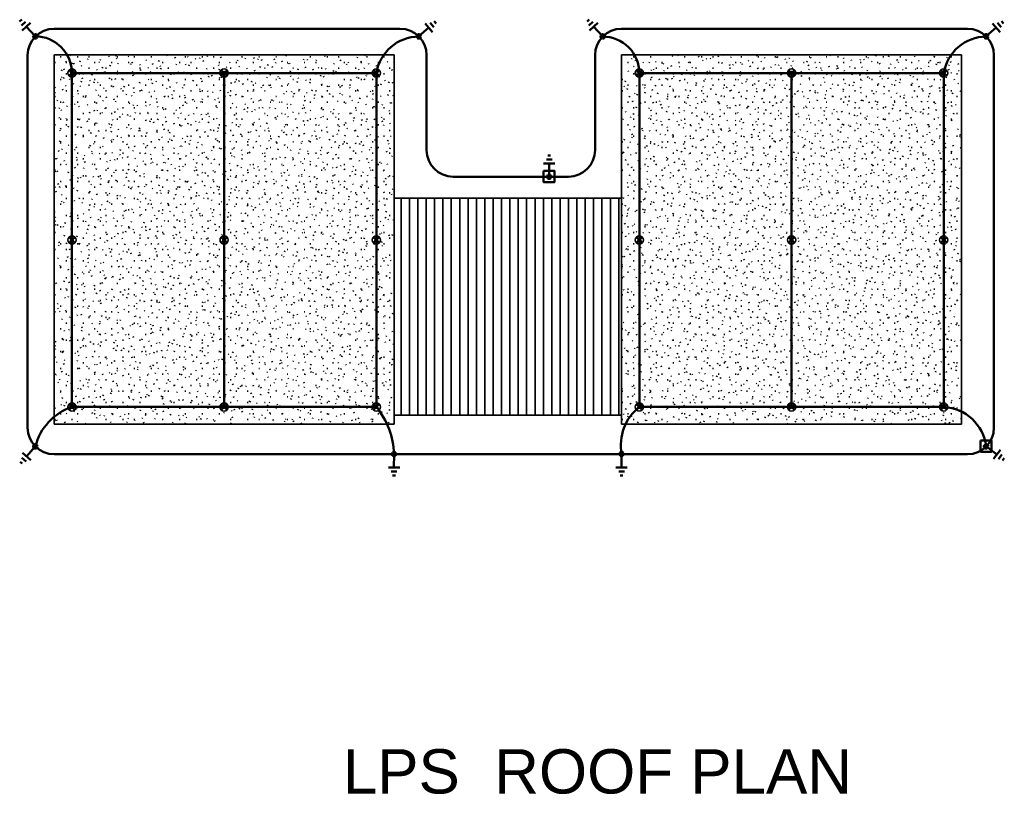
# Model space of a CAD drawing. Header units: inches. Extents: x 34279 to 36837, y 632 to 6786.
import ezdxf

# ---------------------------------------------------------------- set-up
doc = ezdxf.new("R2010")
doc.units = ezdxf.units.IN
doc.header["$MEASUREMENT"] = 0
doc.linetypes.add('DASHED2', pattern=[0.375, 0.25, -0.125])
for name, color, linetype, lineweight in [('E-GRND-CIRC', 7, 'Continuous', 50), ('E-LTNG-COND', 7, 'Continuous', 50), ('E-LTNG-TERM', 7, 'Continuous', 35), ('E-POWR-CNMB', 7, 'Continuous', 35), ('Floor Plan - HIGH ROOF PLAN_080824$0$G-PLAN-OTLN', 7, 'Continuous', 35)]:
    doc.layers.add(name, color=color, linetype=linetype, lineweight=lineweight)
doc.styles.add('Arial', font='arial.ttf', dxfattribs={"height": 0.125})

msp = doc.modelspace()

# ---------------------------------------------------------------- hatches: boundary and pattern name
at = {"layer": 'E-GRND-CIRC', "linetype": 'DASHED2', "transparency": 33554687}
h = msp.add_hatch(color=256, dxfattribs=at)
h.dxf.hatch_style = 1
h.paths.add_polyline_path([(34439.5, 1657.8, 0.041703), (34445.4, 1657.4, 0.196875), (34444.6, 1659.5, 0.641208)])
h.paths.add_polyline_path([(34439.5, 1657.8, 0.218614), (34440.2, 1655.5, 0.190133), (34442.2, 1654.5), (34442.4, 1657.5, -0.020842)])
h.paths.add_polyline_path([(34442.4, 1657.5), (34442.2, 1654.5, 0.426474), (34445.4, 1657.4, -0.020842)])
h = msp.add_hatch(color=256, dxfattribs=at)
h.dxf.hatch_style = 1
h.paths.add_polyline_path([(34439.5, 1657.8, 0.041703), (34445.4, 1657.4, 0.196875), (34444.6, 1659.5, 0.641208)])
h.paths.add_polyline_path([(34439.5, 1657.8, 0.218614), (34440.2, 1655.5, 0.190133), (34442.2, 1654.5), (34442.4, 1657.5, -0.020842)])
h.paths.add_polyline_path([(34442.4, 1657.5), (34442.2, 1654.5, 0.426474), (34445.4, 1657.4, -0.020842)])
h = msp.add_hatch(color=256, dxfattribs=at)
h.dxf.hatch_style = 1
h.paths.add_polyline_path([(34961.8, 1660.5, 0.041703), (34961.1, 1654.5, 0.196875), (34963.3, 1655.2, 0.641208)])
h.paths.add_polyline_path([(34961.8, 1660.5, 0.218614), (34959.4, 1659.8, 0.190133), (34958.4, 1657.8), (34961.3, 1657.5, -0.020842)])
h.paths.add_polyline_path([(34961.3, 1657.5), (34958.4, 1657.8, 0.426474), (34961.1, 1654.5, -0.020842)])
h = msp.add_hatch(color=256, dxfattribs=at)
h.dxf.hatch_style = 1
h.paths.add_polyline_path([(34961.8, 1660.5, 0.041703), (34961.1, 1654.5, 0.196875), (34963.3, 1655.2, 0.641208)])
h.paths.add_polyline_path([(34961.8, 1660.5, 0.218614), (34959.4, 1659.8, 0.190133), (34958.4, 1657.8), (34961.3, 1657.5, -0.020842)])
h.paths.add_polyline_path([(34961.3, 1657.5), (34958.4, 1657.8, 0.426474), (34961.1, 1654.5, -0.020842)])
h = msp.add_hatch(color=256, dxfattribs=at)
h.dxf.hatch_style = 1
h.paths.add_polyline_path([(35207.5, 1657.8, 0.041703), (35213.4, 1657.4, 0.196875), (35212.6, 1659.5, 0.641208)])
h.paths.add_polyline_path([(35207.5, 1657.8, 0.218614), (35208.2, 1655.5, 0.190133), (35210.2, 1654.5), (35210.4, 1657.5, -0.020842)])
h.paths.add_polyline_path([(35210.4, 1657.5), (35210.2, 1654.5, 0.426474), (35213.4, 1657.4, -0.020842)])
h = msp.add_hatch(color=256, dxfattribs=at)
h.dxf.hatch_style = 1
h.paths.add_polyline_path([(35207.5, 1657.8, 0.041703), (35213.4, 1657.4, 0.196875), (35212.6, 1659.5, 0.641208)])
h.paths.add_polyline_path([(35207.5, 1657.8, 0.218614), (35208.2, 1655.5, 0.190133), (35210.2, 1654.5), (35210.4, 1657.5, -0.020842)])
h.paths.add_polyline_path([(35210.4, 1657.5), (35210.2, 1654.5, 0.426474), (35213.4, 1657.4, -0.020842)])
h = msp.add_hatch(color=256, dxfattribs=at)
h.dxf.hatch_style = 1
h.paths.add_polyline_path([(35729.8, 1660.5, 0.041703), (35729.1, 1654.5, 0.196875), (35731.3, 1655.2, 0.641208)])
h.paths.add_polyline_path([(35729.8, 1660.5, 0.218614), (35727.4, 1659.8, 0.190133), (35726.4, 1657.8), (35729.3, 1657.5, -0.020842)])
h.paths.add_polyline_path([(35729.3, 1657.5), (35726.4, 1657.8, 0.426474), (35729.1, 1654.5, -0.020842)])
h = msp.add_hatch(color=256, dxfattribs=at)
h.dxf.hatch_style = 1
h.paths.add_polyline_path([(35729.8, 1660.5, 0.041703), (35729.1, 1654.5, 0.196875), (35731.3, 1655.2, 0.641208)])
h.paths.add_polyline_path([(35729.8, 1660.5, 0.218614), (35727.4, 1659.8, 0.190133), (35726.4, 1657.8), (35729.3, 1657.5, -0.020842)])
h.paths.add_polyline_path([(35729.3, 1657.5), (35726.4, 1657.8, 0.426474), (35729.1, 1654.5, -0.020842)])
h = msp.add_hatch(color=256, dxfattribs=at)
h.dxf.hatch_style = 1
h.paths.add_polyline_path([(35140.8, 1467.8, 0.041703), (35134.8, 1467.1, 0.196875), (35136, 1465.2, 0.641208)])
h.paths.add_polyline_path([(35140.8, 1467.8, 0.218614), (35139.6, 1470, 0.190133), (35137.4, 1470.5), (35137.8, 1467.6, -0.020842)])
h.paths.add_polyline_path([(35137.8, 1467.6), (35137.4, 1470.5, 0.426474), (35134.8, 1467.1, -0.020842)])
h = msp.add_hatch(color=256, dxfattribs=at)
h.dxf.hatch_style = 1
h.paths.add_polyline_path([(35140.8, 1467.8, 0.041703), (35134.8, 1467.1, 0.196875), (35136, 1465.2, 0.641208)])
h.paths.add_polyline_path([(35140.8, 1467.8, 0.218614), (35139.6, 1470, 0.190133), (35137.4, 1470.5), (35137.8, 1467.6, -0.020842)])
h.paths.add_polyline_path([(35137.8, 1467.6), (35137.4, 1470.5, 0.426474), (35134.8, 1467.1, -0.020842)])
h = msp.add_hatch(color=256, dxfattribs=at)
h.dxf.hatch_style = 1
h.paths.add_polyline_path([(34442.4, 1099.6, 0.041703), (34442.2, 1105.6, 0.196875), (34440.2, 1104.6, 0.641208)])
h.paths.add_polyline_path([(34442.4, 1099.6, 0.218614), (34444.7, 1100.6, 0.190133), (34445.4, 1102.7), (34442.4, 1102.6, -0.020842)])
h.paths.add_polyline_path([(34442.4, 1102.6), (34445.4, 1102.7, 0.426474), (34442.2, 1105.6, -0.020842)])
h = msp.add_hatch(color=256, dxfattribs=at)
h.dxf.hatch_style = 1
h.paths.add_polyline_path([(34442.4, 1099.6, 0.041703), (34442.2, 1105.6, 0.196875), (34440.2, 1104.6, 0.641208)])
h.paths.add_polyline_path([(34442.4, 1099.6, 0.218614), (34444.7, 1100.6, 0.190133), (34445.4, 1102.7), (34442.4, 1102.6, -0.020842)])
h.paths.add_polyline_path([(34442.4, 1102.6), (34445.4, 1102.7, 0.426474), (34442.2, 1105.6, -0.020842)])
h = msp.add_hatch(color=256, dxfattribs=at)
h.dxf.hatch_style = 1
h.paths.add_polyline_path([(34929.7, 1090.1, 0.041703), (34925.6, 1094.5, 0.196875), (34924.8, 1092.4, 0.641208)])
h.paths.add_polyline_path([(34929.7, 1090.1, 0.218614), (34930.8, 1092.4, 0.190133), (34930, 1094.4), (34927.8, 1092.4, -0.020842)])
h.paths.add_polyline_path([(34927.8, 1092.4), (34930, 1094.4, 0.426474), (34925.6, 1094.5, -0.020842)])
h = msp.add_hatch(color=256, dxfattribs=at)
h.dxf.hatch_style = 1
h.paths.add_polyline_path([(34929.7, 1090.1, 0.041703), (34925.6, 1094.5, 0.196875), (34924.8, 1092.4, 0.641208)])
h.paths.add_polyline_path([(34929.7, 1090.1, 0.218614), (34930.8, 1092.4, 0.190133), (34930, 1094.4), (34927.8, 1092.4, -0.020842)])
h.paths.add_polyline_path([(34927.8, 1092.4), (34930, 1094.4, 0.426474), (34925.6, 1094.5, -0.020842)])
h = msp.add_hatch(color=256, dxfattribs=at)
h.dxf.hatch_style = 1
h.paths.add_polyline_path([(35237.7, 1090.1, 0.041703), (35233.6, 1094.5, 0.196875), (35232.8, 1092.4, 0.641208)])
h.paths.add_polyline_path([(35237.7, 1090.1, 0.218614), (35238.8, 1092.4, 0.190133), (35238, 1094.4), (35235.8, 1092.4, -0.020842)])
h.paths.add_polyline_path([(35235.8, 1092.4), (35238, 1094.4, 0.426474), (35233.6, 1094.5, -0.020842)])
h = msp.add_hatch(color=256, dxfattribs=at)
h.dxf.hatch_style = 1
h.paths.add_polyline_path([(35237.7, 1090.1, 0.041703), (35233.6, 1094.5, 0.196875), (35232.8, 1092.4, 0.641208)])
h.paths.add_polyline_path([(35237.7, 1090.1, 0.218614), (35238.8, 1092.4, 0.190133), (35238, 1094.4), (35235.8, 1092.4, -0.020842)])
h.paths.add_polyline_path([(35235.8, 1092.4), (35238, 1094.4, 0.426474), (35233.6, 1094.5, -0.020842)])
h = msp.add_hatch(color=256, dxfattribs=at)
h.dxf.hatch_style = 1
h.paths.add_polyline_path([(35732.3, 1102.8, 0.041703), (35726.4, 1102.1, 0.196875), (35727.6, 1100.2, 0.641208)])
h.paths.add_polyline_path([(35732.3, 1102.8, 0.218614), (35731.1, 1105, 0.190133), (35729, 1105.6), (35729.3, 1102.6, -0.020842)])
h.paths.add_polyline_path([(35729.3, 1102.6), (35729, 1105.6, 0.426474), (35726.4, 1102.1, -0.020842)])
h = msp.add_hatch(color=256, dxfattribs=at)
h.dxf.hatch_style = 1
h.paths.add_polyline_path([(35732.3, 1102.8, 0.041703), (35726.4, 1102.1, 0.196875), (35727.6, 1100.2, 0.641208)])
h.paths.add_polyline_path([(35732.3, 1102.8, 0.218614), (35731.1, 1105, 0.190133), (35729, 1105.6), (35729.3, 1102.6, -0.020842)])
h.paths.add_polyline_path([(35729.3, 1102.6), (35729, 1105.6, 0.426474), (35726.4, 1102.1, -0.020842)])
at = {"layer": 'E-LTNG-TERM'}
h = msp.add_hatch(color=256, dxfattribs=at)
h.dxf.hatch_style = 1
h.paths.add_polyline_path([(34493.7, 1608, 1), (34490.1, 1608, 1)])
h = msp.add_hatch(color=256, dxfattribs=at)
h.dxf.hatch_style = 1
h.paths.add_polyline_path([(34493.7, 1608, 1), (34490.1, 1608, 1)])
h = msp.add_hatch(color=256, dxfattribs=at)
h.dxf.hatch_style = 1
h.paths.add_polyline_path([(34699.7, 1608, 1), (34696.1, 1608, 1)])
h = msp.add_hatch(color=256, dxfattribs=at)
h.dxf.hatch_style = 1
h.paths.add_polyline_path([(34699.7, 1608, 1), (34696.1, 1608, 1)])
h = msp.add_hatch(color=256, dxfattribs=at)
h.dxf.hatch_style = 1
h.paths.add_polyline_path([(34905.7, 1608, 1), (34902.1, 1608, 1)])
h = msp.add_hatch(color=256, dxfattribs=at)
h.dxf.hatch_style = 1
h.paths.add_polyline_path([(34905.7, 1608, 1), (34902.1, 1608, 1)])
h = msp.add_hatch(color=256, dxfattribs=at)
h.dxf.hatch_style = 1
h.paths.add_polyline_path([(35261.7, 1608, 1), (35258.1, 1608, 1)])
h = msp.add_hatch(color=256, dxfattribs=at)
h.dxf.hatch_style = 1
h.paths.add_polyline_path([(35261.7, 1608, 1), (35258.1, 1608, 1)])
h = msp.add_hatch(color=256, dxfattribs=at)
h.dxf.hatch_style = 1
h.paths.add_polyline_path([(35467.7, 1608, 1), (35464.1, 1608, 1)])
h = msp.add_hatch(color=256, dxfattribs=at)
h.dxf.hatch_style = 1
h.paths.add_polyline_path([(35467.7, 1608, 1), (35464.1, 1608, 1)])
h = msp.add_hatch(color=256, dxfattribs=at)
h.dxf.hatch_style = 1
h.paths.add_polyline_path([(35673.7, 1608, 1), (35670.1, 1608, 1)])
h = msp.add_hatch(color=256, dxfattribs=at)
h.dxf.hatch_style = 1
h.paths.add_polyline_path([(35673.7, 1608, 1), (35670.1, 1608, 1)])
h = msp.add_hatch(color=256, dxfattribs=at)
h.dxf.hatch_style = 1
h.paths.add_polyline_path([(34493.7, 1382, 1), (34490.1, 1382, 1)])
h = msp.add_hatch(color=256, dxfattribs=at)
h.dxf.hatch_style = 1
h.paths.add_polyline_path([(34493.7, 1382, 1), (34490.1, 1382, 1)])
h = msp.add_hatch(color=256, dxfattribs=at)
h.dxf.hatch_style = 1
h.paths.add_polyline_path([(34699.7, 1382, 1), (34696.1, 1382, 1)])
h = msp.add_hatch(color=256, dxfattribs=at)
h.dxf.hatch_style = 1
h.paths.add_polyline_path([(34699.7, 1382, 1), (34696.1, 1382, 1)])
h = msp.add_hatch(color=256, dxfattribs=at)
h.dxf.hatch_style = 1
h.paths.add_polyline_path([(34905.7, 1382, 1), (34902.1, 1382, 1)])
h = msp.add_hatch(color=256, dxfattribs=at)
h.dxf.hatch_style = 1
h.paths.add_polyline_path([(34905.7, 1382, 1), (34902.1, 1382, 1)])
h = msp.add_hatch(color=256, dxfattribs=at)
h.dxf.hatch_style = 1
h.paths.add_polyline_path([(35261.7, 1382, 1), (35258.1, 1382, 1)])
h = msp.add_hatch(color=256, dxfattribs=at)
h.dxf.hatch_style = 1
h.paths.add_polyline_path([(35261.7, 1382, 1), (35258.1, 1382, 1)])
h = msp.add_hatch(color=256, dxfattribs=at)
h.dxf.hatch_style = 1
h.paths.add_polyline_path([(35467.7, 1382, 1), (35464.1, 1382, 1)])
h = msp.add_hatch(color=256, dxfattribs=at)
h.dxf.hatch_style = 1
h.paths.add_polyline_path([(35467.7, 1382, 1), (35464.1, 1382, 1)])
h = msp.add_hatch(color=256, dxfattribs=at)
h.dxf.hatch_style = 1
h.paths.add_polyline_path([(35673.7, 1382, 1), (35670.1, 1382, 1)])
h = msp.add_hatch(color=256, dxfattribs=at)
h.dxf.hatch_style = 1
h.paths.add_polyline_path([(35673.7, 1382, 1), (35670.1, 1382, 1)])
h = msp.add_hatch(color=256, dxfattribs=at)
h.dxf.hatch_style = 1
h.paths.add_polyline_path([(34493.7, 1156, 1), (34490.1, 1156, 1)])
h = msp.add_hatch(color=256, dxfattribs=at)
h.dxf.hatch_style = 1
h.paths.add_polyline_path([(34493.7, 1156, 1), (34490.1, 1156, 1)])
h = msp.add_hatch(color=256, dxfattribs=at)
h.dxf.hatch_style = 1
h.paths.add_polyline_path([(34699.7, 1156, 1), (34696.1, 1156, 1)])
h = msp.add_hatch(color=256, dxfattribs=at)
h.dxf.hatch_style = 1
h.paths.add_polyline_path([(34699.7, 1156, 1), (34696.1, 1156, 1)])
h = msp.add_hatch(color=256, dxfattribs=at)
h.dxf.hatch_style = 1
h.paths.add_polyline_path([(34905.7, 1156, 1), (34902.1, 1156, 1)])
h = msp.add_hatch(color=256, dxfattribs=at)
h.dxf.hatch_style = 1
h.paths.add_polyline_path([(34905.7, 1156, 1), (34902.1, 1156, 1)])
h = msp.add_hatch(color=256, dxfattribs=at)
h.dxf.hatch_style = 1
h.paths.add_polyline_path([(35261.7, 1156, 1), (35258.1, 1156, 1)])
h = msp.add_hatch(color=256, dxfattribs=at)
h.dxf.hatch_style = 1
h.paths.add_polyline_path([(35261.7, 1156, 1), (35258.1, 1156, 1)])
h = msp.add_hatch(color=256, dxfattribs=at)
h.dxf.hatch_style = 1
h.paths.add_polyline_path([(35467.7, 1156, 1), (35464.1, 1156, 1)])
h = msp.add_hatch(color=256, dxfattribs=at)
h.dxf.hatch_style = 1
h.paths.add_polyline_path([(35467.7, 1156, 1), (35464.1, 1156, 1)])
h = msp.add_hatch(color=256, dxfattribs=at)
h.dxf.hatch_style = 1
h.paths.add_polyline_path([(35673.7, 1156, 1), (35670.1, 1156, 1)])
h = msp.add_hatch(color=256, dxfattribs=at)
h.dxf.hatch_style = 1
h.paths.add_polyline_path([(35673.7, 1156, 1), (35670.1, 1156, 1)])
at = {"layer": 'Floor Plan - HIGH ROOF PLAN_080824$0$G-PLAN-OTLN'}
h = msp.add_hatch(dxfattribs=at)
h.set_pattern_fill('FP_1', color=256, style=0, pattern_type=2)
h.set_pattern_definition([(0, (37747.483, -1117.0655), (30.72, 7.673), [1.267, -21.773, 1.267, -21.773, -122.88]), (0, (37747.483, -1117.0655), (30.72, 7.673), [-46.08, 1.267, -44.813, 1.267, -21.773, -53.76]), (0, (37747.483, -1117.0655), (30.72, 7.673), [-115.2, 1.267, -14.093, 1.267, -37.133]), (120.022, (37759.003, -1113.2285), (-22.011078, 22.744726), [1.266, -21.758, 1.266, -21.758, -122.799]), (120.022, (37759.003, -1113.2285), (-22.011078, 22.744726), [-46.05, 1.266, -44.783, 1.266, -21.758, -53.725]), (120.022, (37759.003, -1113.2285), (-22.011078, 22.744726), [-115.124, 1.266, -14.084, 1.266, -37.108]), (239.978, (37762.843, -1097.8825), (-8.709337, -30.417442), [1.266, -21.758, 1.266, -21.758, -122.799]), (239.978, (37762.843, -1097.8825), (-8.709337, -30.417442), [-46.05, 1.266, -44.783, 1.266, -21.758, -53.725]), (239.978, (37762.843, -1097.8825), (-8.709337, -30.417442), [-115.124, 1.266, -14.084, 1.266, -37.108])])
h.paths.add_polyline_path([(34467.9, 1132.8), (34927.9, 1132.8), (34927.9, 1632.8), (34467.9, 1632.8), (34467.9, 1135.4)])
h = msp.add_hatch(dxfattribs=at)
h.set_pattern_fill('FP_2', color=256, style=0, pattern_type=2)
h.set_pattern_definition([(0, (37747.483, -1117.0645), (30.72, 7.673), [1.267, -21.773, 1.267, -21.773, -122.88]), (0, (37747.483, -1117.0645), (30.72, 7.673), [-46.08, 1.267, -44.813, 1.267, -21.773, -53.76]), (0, (37747.483, -1117.0645), (30.72, 7.673), [-115.2, 1.267, -14.093, 1.267, -37.133]), (120.022, (37759.003, -1113.2275), (-22.011078, 22.744726), [1.266, -21.758, 1.266, -21.758, -122.799]), (120.022, (37759.003, -1113.2275), (-22.011078, 22.744726), [-46.05, 1.266, -44.783, 1.266, -21.758, -53.725]), (120.022, (37759.003, -1113.2275), (-22.011078, 22.744726), [-115.124, 1.266, -14.084, 1.266, -37.108]), (239.978, (37762.843, -1097.8815), (-8.709337, -30.417442), [1.266, -21.758, 1.266, -21.758, -122.799]), (239.978, (37762.843, -1097.8815), (-8.709337, -30.417442), [-46.05, 1.266, -44.783, 1.266, -21.758, -53.725]), (239.978, (37762.843, -1097.8815), (-8.709337, -30.417442), [-115.124, 1.266, -14.084, 1.266, -37.108])])
h.paths.add_polyline_path([(35695.9, 1132.8), (35695.9, 1632.8), (35235.9, 1632.8), (35235.9, 1132.8), (35556.3, 1132.8)])
h = msp.add_hatch(dxfattribs=at)
h.set_pattern_fill('FP_3', color=256, style=0, pattern_type=2)
h.set_pattern_definition([(90, (37747.483, -1134.422), (-11.331, 7e-16), [])])
h.paths.add_polyline_path([(34929.9, 1144.8), (35233.6, 1144.8), (35233.6, 1438.8), (34929.9, 1438.8), (34929.9, 1150.5)])

# ---------------------------------------------------------------- linework, layer by layer
at = {"layer": 'E-GRND-CIRC', "linetype": 'Continuous'}
for points in [[(35130.2, 1475.4), (35145.2, 1475.4), (35145.2, 1460.4), (35130.2, 1460.4)], [(35130.2, 1475.4), (35145.2, 1475.4), (35145.2, 1460.4), (35130.2, 1460.4)], [(35721.7, 1110.4), (35736.7, 1110.4), (35736.7, 1095.4), (35721.7, 1095.4)], [(35721.7, 1110.4), (35736.7, 1110.4), (35736.7, 1095.4), (35721.7, 1095.4)]]:
    msp.add_lwpolyline(points, close=True, dxfattribs=at)
at = {"layer": 'E-GRND-CIRC', "linetype": 'DASHED2'}
for centre in [(34442.4, 1657.5), (34442.4, 1657.5), (34961.3, 1657.5), (34961.3, 1657.5), (35210.4, 1657.5), (35210.4, 1657.5), (35729.3, 1657.5), (35729.3, 1657.5), (35137.8, 1467.6), (35137.8, 1467.6), (34442.4, 1102.6), (34442.4, 1102.6), (34927.8, 1092.4), (34927.8, 1092.4), (35235.8, 1092.4), (35235.8, 1092.4), (35729.3, 1102.6), (35729.3, 1102.6)]:
    msp.add_circle(centre, 3, dxfattribs=at)
at = {"layer": 'E-GRND-CIRC'}
for centre, radius, start, end in [((34467.9, 1632), 36, 90, 180), ((34467.9, 1632), 36, 90, 180), ((34935.9, 1632), 36, 0, 90), ((34935.9, 1632), 36, 0, 90), ((35235.9, 1632), 36, 90, 180), ((35235.9, 1632), 36, 90, 180), ((35703.9, 1632), 36, 0, 90), ((35703.9, 1632), 36, 0, 90), ((34442.5, 1608.2), 49.3, 359.8733, 90.1267), ((34442.5, 1608.2), 49.3, 359.8733, 90.1267), ((34962.3, 1598.3), 59.2, 90.9163, 170.5249), ((34962.3, 1598.3), 59.2, 90.9163, 170.5249), ((35210.5, 1608), 49.3, 359.8733, 90.1267), ((35210.5, 1608), 49.3, 359.8733, 90.1267), ((35730.3, 1598.3), 59.2, 90.9163, 170.5249), ((35730.3, 1598.3), 59.2, 90.9163, 170.5249), ((35007.9, 1503.6), 36, 180, 270), ((35007.9, 1503.6), 36, 180, 270), ((35163.9, 1503.6), 36, 270, 0), ((35163.9, 1503.6), 36, 270, 0), ((34516.4, 1083.7), 76.4, 108.7555, 165.6963), ((34516.4, 1083.7), 76.4, 108.7555, 165.6963), ((34821, 1088.6), 106.9, 2.0121, 39.1202), ((34821, 1088.6), 106.9, 2.0121, 39.1202), ((35301.7, 1103.9), 66.9, 128.7268, 190.1611), ((35301.7, 1103.9), 66.9, 128.7268, 190.1611), ((35668.7, 1095), 61.1, 7.1455, 86.9855), ((35668.7, 1095), 61.1, 7.1455, 86.9855), ((34467.9, 1128), 36, 180, 270), ((34467.9, 1128), 36, 180, 270), ((35703.9, 1128), 36, 270, 0), ((35703.9, 1128), 36, 270, 0)]:
    msp.add_arc(centre, radius, start, end, dxfattribs=at)
at = {"layer": 'E-LTNG-COND', "linetype": 'Continuous'}
for p, q in [((34424, 1680.2), (34421.1, 1677.6)), ((34424, 1680.2), (34421.1, 1677.6)), ((35192, 1680.2), (35189.1, 1677.6)), ((35192, 1680.2), (35189.1, 1677.6)), ((34429.1, 1677.4), (34423.5, 1672.2)), ((34429.1, 1677.4), (34423.5, 1672.2)), ((34435.6, 1676), (34424.4, 1665.6)), ((34435.6, 1676), (34424.4, 1665.6)), ((34442.1, 1657.7), (34430, 1670.8)), ((34442.1, 1657.7), (34430, 1670.8)), ((34961.5, 1657.8), (34975.1, 1669.4)), ((34961.5, 1657.8), (34975.1, 1669.4)), ((34980.1, 1663.5), (34970.1, 1675.2)), ((34980.1, 1663.5), (34970.1, 1675.2)), ((34981.8, 1670), (34976.8, 1675.9)), ((34981.8, 1670), (34976.8, 1675.9)), ((34984.7, 1675.1), (34982.2, 1678)), ((34984.7, 1675.1), (34982.2, 1678)), ((35197.1, 1677.4), (35191.5, 1672.2)), ((35197.1, 1677.4), (35191.5, 1672.2)), ((35203.6, 1676), (35192.4, 1665.6)), ((35203.6, 1676), (35192.4, 1665.6)), ((35210.1, 1657.7), (35198, 1670.8)), ((35210.1, 1657.7), (35198, 1670.8)), ((35729.5, 1657.8), (35743.1, 1669.4)), ((35729.5, 1657.8), (35743.1, 1669.4)), ((35748.1, 1663.5), (35738.1, 1675.2)), ((35748.1, 1663.5), (35738.1, 1675.2)), ((35749.8, 1670), (35744.8, 1675.9)), ((35749.8, 1670), (35744.8, 1675.9)), ((35752.7, 1675.1), (35750.2, 1678)), ((35752.7, 1675.1), (35750.2, 1678)), ((35139.8, 1496.4), (35135.9, 1496.4)), ((35139.8, 1496.4), (35135.9, 1496.4)), ((35145.5, 1485.4), (35130.2, 1485.4)), ((35145.5, 1485.4), (35130.2, 1485.4)), ((35141.7, 1490.9), (35134, 1490.9)), ((35141.7, 1490.9), (35134, 1490.9)), ((35137.8, 1467.6), (35137.8, 1485.4)), ((35137.8, 1467.6), (35137.8, 1485.4)), ((34424.8, 1093.9), (34436.3, 1083.8)), ((34424.8, 1093.9), (34436.3, 1083.8)), ((34442.3, 1102.3), (34430.5, 1088.9)), ((34442.3, 1102.3), (34430.5, 1088.9)), ((35729.7, 1102.5), (35744, 1091.8)), ((35729.7, 1102.5), (35744, 1091.8)), ((35739.4, 1085.6), (35748.6, 1097.9)), ((35739.4, 1085.6), (35748.6, 1097.9)), ((34421.8, 1081.9), (34424.7, 1079.3)), ((34421.8, 1081.9), (34424.7, 1079.3)), ((34424, 1087.3), (34429.8, 1082.2)), ((34424, 1087.3), (34429.8, 1082.2)), ((34927.9, 1092), (34927.8, 1074.2)), ((34927.9, 1092), (34927.8, 1074.2)), ((35235.9, 1092), (35235.8, 1074.2)), ((35235.9, 1092), (35235.8, 1074.2)), ((35746.1, 1085.4), (35750.7, 1091.5)), ((35746.1, 1085.4), (35750.7, 1091.5)), ((35751.6, 1083.6), (35753.9, 1086.7)), ((35751.6, 1083.6), (35753.9, 1086.7)), ((34920.2, 1074.2), (34935.5, 1074.2)), ((34920.2, 1074.2), (34935.5, 1074.2)), ((34924, 1068.7), (34931.7, 1068.7)), ((34924, 1068.7), (34931.7, 1068.7)), ((35228.2, 1074.2), (35243.5, 1074.2)), ((35228.2, 1074.2), (35243.5, 1074.2)), ((35232, 1068.7), (35239.7, 1068.7)), ((35232, 1068.7), (35239.7, 1068.7)), ((34925.9, 1063.2), (34929.7, 1063.2)), ((34925.9, 1063.2), (34929.7, 1063.2)), ((35233.9, 1063.2), (35237.7, 1063.2)), ((35233.9, 1063.2), (35237.7, 1063.2))]:
    msp.add_line(p, q, dxfattribs=at)
at = {"layer": 'E-LTNG-COND'}
for p, q in [((34467.9, 1668), (34935.9, 1668)), ((34467.9, 1668), (34935.9, 1668)), ((35235.9, 1668), (35703.9, 1668)), ((35235.9, 1668), (35703.9, 1668)), ((34431.9, 1128), (34431.9, 1632)), ((34431.9, 1128), (34431.9, 1632)), ((34971.9, 1503.6), (34971.9, 1632)), ((34971.9, 1503.6), (34971.9, 1632)), ((35199.9, 1503.6), (35199.9, 1632)), ((35199.9, 1503.6), (35199.9, 1632)), ((35739.9, 1632), (35739.9, 1128)), ((35739.9, 1632), (35739.9, 1128)), ((34487.9, 1604.1), (34495.9, 1612)), ((34487.9, 1612), (34495.9, 1604.1)), ((34491.9, 1156), (34491.9, 1608)), ((34491.9, 1608), (34903.9, 1608)), ((34491.9, 1156), (34491.9, 1608)), ((34491.9, 1608), (34903.9, 1608)), ((34693.9, 1604.1), (34701.9, 1612)), ((34693.9, 1612), (34701.9, 1604.1)), ((34697.9, 1156), (34697.9, 1608)), ((34697.9, 1156), (34697.9, 1608)), ((34899.9, 1604.1), (34907.9, 1612)), ((34899.9, 1612), (34907.9, 1604.1)), ((34903.9, 1156), (34903.9, 1608)), ((34903.9, 1156), (34903.9, 1608)), ((35255.9, 1604.1), (35263.9, 1612)), ((35255.9, 1612), (35263.9, 1604.1)), ((35259.9, 1156), (35259.9, 1608)), ((35259.9, 1608), (35671.9, 1608)), ((35259.9, 1156), (35259.9, 1608)), ((35259.9, 1608), (35671.9, 1608)), ((35461.9, 1604.1), (35469.9, 1612)), ((35461.9, 1612), (35469.9, 1604.1)), ((35465.9, 1156), (35465.9, 1608)), ((35465.9, 1156), (35465.9, 1608)), ((35667.9, 1604.1), (35675.9, 1612)), ((35667.9, 1612), (35675.9, 1604.1)), ((35671.9, 1156), (35671.9, 1608)), ((35671.9, 1156), (35671.9, 1608)), ((35007.9, 1467.6), (35163.9, 1467.6)), ((35007.9, 1467.6), (35163.9, 1467.6)), ((34487.9, 1378.1), (34495.9, 1386)), ((34487.9, 1386), (34495.9, 1378.1)), ((34487.9, 1378.1), (34495.9, 1386)), ((34487.9, 1386), (34495.9, 1378.1)), ((34693.9, 1378.1), (34701.9, 1386)), ((34693.9, 1386), (34701.9, 1378.1)), ((34899.9, 1378.1), (34907.9, 1386)), ((34899.9, 1386), (34907.9, 1378.1)), ((35255.9, 1378.1), (35263.9, 1386)), ((35255.9, 1386), (35263.9, 1378.1)), ((35461.9, 1378.1), (35469.9, 1386)), ((35461.9, 1386), (35469.9, 1378.1)), ((35667.9, 1378.1), (35675.9, 1386)), ((35667.9, 1386), (35675.9, 1378.1)), ((34487.9, 1152.1), (34495.9, 1160)), ((34487.9, 1160), (34495.9, 1152.1)), ((34693.9, 1152.1), (34701.9, 1160)), ((34693.9, 1160), (34701.9, 1152.1)), ((34899.9, 1152.1), (34907.9, 1160)), ((34899.9, 1160), (34907.9, 1152.1)), ((35255.9, 1152.1), (35263.9, 1160)), ((35255.9, 1160), (35263.9, 1152.1)), ((35461.9, 1152.1), (35469.9, 1160)), ((35461.9, 1160), (35469.9, 1152.1)), ((35667.9, 1152.1), (35675.9, 1160)), ((35667.9, 1160), (35675.9, 1152.1)), ((34491.9, 1156), (34903.9, 1156)), ((34491.9, 1156), (34903.9, 1156)), ((35259.9, 1156), (35671.9, 1156)), ((35259.9, 1156), (35671.9, 1156)), ((35703.9, 1092), (34467.9, 1092)), ((35703.9, 1092), (34467.9, 1092))]:
    msp.add_line(p, q, dxfattribs=at)
at = {"layer": 'E-LTNG-TERM'}
for p, q in [((34487.9, 1604.1), (34495.9, 1612)), ((34487.9, 1612), (34495.9, 1604.1)), ((34693.9, 1604.1), (34701.9, 1612)), ((34693.9, 1612), (34701.9, 1604.1)), ((34899.9, 1604.1), (34907.9, 1612)), ((34899.9, 1612), (34907.9, 1604.1)), ((35255.9, 1604.1), (35263.9, 1612)), ((35255.9, 1612), (35263.9, 1604.1)), ((35461.9, 1604.1), (35469.9, 1612)), ((35461.9, 1612), (35469.9, 1604.1)), ((35667.9, 1604.1), (35675.9, 1612)), ((35667.9, 1612), (35675.9, 1604.1)), ((34693.9, 1378.1), (34701.9, 1386)), ((34693.9, 1386), (34701.9, 1378.1)), ((34899.9, 1378.1), (34907.9, 1386)), ((34899.9, 1386), (34907.9, 1378.1)), ((35255.9, 1378.1), (35263.9, 1386)), ((35255.9, 1386), (35263.9, 1378.1)), ((35461.9, 1378.1), (35469.9, 1386)), ((35461.9, 1386), (35469.9, 1378.1)), ((35667.9, 1378.1), (35675.9, 1386)), ((35667.9, 1386), (35675.9, 1378.1)), ((34487.9, 1152.1), (34495.9, 1160)), ((34487.9, 1160), (34495.9, 1152.1)), ((34693.9, 1152.1), (34701.9, 1160)), ((34693.9, 1160), (34701.9, 1152.1)), ((34899.9, 1152.1), (34907.9, 1160)), ((34899.9, 1160), (34907.9, 1152.1)), ((35255.9, 1152.1), (35263.9, 1160)), ((35255.9, 1160), (35263.9, 1152.1)), ((35461.9, 1152.1), (35469.9, 1160)), ((35461.9, 1160), (35469.9, 1152.1)), ((35667.9, 1152.1), (35675.9, 1160)), ((35667.9, 1160), (35675.9, 1152.1))]:
    msp.add_line(p, q, dxfattribs=at)
for centre, radius in [((34491.9, 1608), 5.62), ((34491.9, 1608), 5.62), ((34697.9, 1608), 5.62), ((34697.9, 1608), 5.62), ((34903.9, 1608), 5.62), ((34903.9, 1608), 5.62), ((35259.9, 1608), 5.62), ((35259.9, 1608), 5.62), ((35465.9, 1608), 5.62), ((35465.9, 1608), 5.62), ((35671.9, 1608), 5.62), ((35671.9, 1608), 5.62), ((34491.9, 1608), 1.84), ((34491.9, 1608), 1.84), ((34697.9, 1608), 1.84), ((34697.9, 1608), 1.84), ((34903.9, 1608), 1.84), ((34903.9, 1608), 1.84), ((35259.9, 1608), 1.84), ((35259.9, 1608), 1.84), ((35465.9, 1608), 1.84), ((35465.9, 1608), 1.84), ((35671.9, 1608), 1.84), ((35671.9, 1608), 1.84), ((34491.9, 1382), 5.62), ((34491.9, 1382), 5.62), ((34697.9, 1382), 5.62), ((34697.9, 1382), 5.62), ((34903.9, 1382), 5.62), ((34903.9, 1382), 5.62), ((35259.9, 1382), 5.62), ((35259.9, 1382), 5.62), ((35465.9, 1382), 5.62), ((35465.9, 1382), 5.62), ((35671.9, 1382), 5.62), ((35671.9, 1382), 5.62), ((34491.9, 1382), 1.84), ((34491.9, 1382), 1.84), ((34697.9, 1382), 1.84), ((34697.9, 1382), 1.84), ((34903.9, 1382), 1.84), ((34903.9, 1382), 1.84), ((35259.9, 1382), 1.84), ((35259.9, 1382), 1.84), ((35465.9, 1382), 1.84), ((35465.9, 1382), 1.84), ((35671.9, 1382), 1.84), ((35671.9, 1382), 1.84), ((34491.9, 1156), 5.62), ((34491.9, 1156), 5.62), ((34697.9, 1156), 5.62), ((34697.9, 1156), 5.62), ((34903.9, 1156), 5.62), ((34903.9, 1156), 5.62), ((35259.9, 1156), 5.62), ((35259.9, 1156), 5.62), ((35465.9, 1156), 5.62), ((35465.9, 1156), 5.62), ((35671.9, 1156), 5.62), ((35671.9, 1156), 5.62), ((34491.9, 1156), 1.84), ((34491.9, 1156), 1.84), ((34697.9, 1156), 1.84), ((34697.9, 1156), 1.84), ((34903.9, 1156), 1.84), ((34903.9, 1156), 1.84), ((35259.9, 1156), 1.84), ((35259.9, 1156), 1.84), ((35465.9, 1156), 1.84), ((35465.9, 1156), 1.84), ((35671.9, 1156), 1.84), ((35671.9, 1156), 1.84)]:
    msp.add_circle(centre, radius, dxfattribs=at)
at = {"layer": 'Floor Plan - HIGH ROOF PLAN_080824$0$G-PLAN-OTLN'}
for p, q in [((34467.9, 1132.8), (34467.9, 1632.8)), ((34927.9, 1632.8), (34467.9, 1632.8)), ((34927.9, 1632.8), (34927.9, 1132.8)), ((35235.9, 1132.8), (35235.9, 1632.8)), ((35695.9, 1632.8), (35235.9, 1632.8)), ((35695.9, 1632.8), (35695.9, 1132.8)), ((34927.9, 1438.8), (34929.9, 1438.8)), ((35233.6, 1438.8), (34929.9, 1438.8)), ((35233.6, 1438.8), (35235.9, 1438.8)), ((34927.9, 1144.8), (34929.9, 1144.8)), ((34929.9, 1144.8), (35233.6, 1144.8)), ((35233.6, 1144.8), (35235.9, 1144.8)), ((34927.9, 1132.8), (34467.9, 1132.8)), ((35695.9, 1132.8), (35235.9, 1132.8))]:
    msp.add_line(p, q, dxfattribs=at)

# ---------------------------------------------------------------- texts
at = {"layer": 'E-POWR-CNMB', "insert": (34858.5, 692.8), "char_height": 60, "attachment_point": 1, "style": 'Arial'}
msp.add_mtext_dynamic_manual_height_columns('LPS  ROOF PLAN', width=710.812, gutter_width=0.625, heights=[0], dxfattribs=at)

doc.saveas('drawing.dxf')
